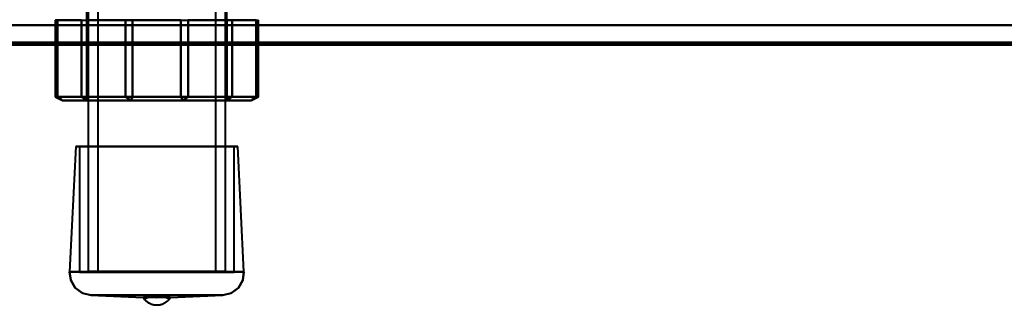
# Model space of a CAD drawing. Header units: millimetres. Extents: x -1321 to 1388, y -120 to 1267.
# Tile 5 of 88: x -346 to -213, y 88 to 127. Entities that reach past the tile are written whole.
import ezdxf

# ---------------------------------------------------------------- set-up
doc = ezdxf.new("R2010")
doc.units = ezdxf.units.MM
for name, color, linetype, lineweight in [('A-ANNO-DIMS', 211, 'Continuous', 30), ('A-ANNO-DIMS-20', 211, 'Continuous', 30), ('G-IMPT', 8, 'Continuous', 40)]:
    doc.layers.add(name, color=color, linetype=linetype, lineweight=lineweight)
doc.styles.add('Arial_1', font='arial.ttf', dxfattribs={"height": 60})
doc.dimstyles.new('Linéaire', dxfattribs={"dimscale": 304.8, "dimtxt": 61.215564, "dimasz": 0.131234, "dimexe": 0.131234, "dimexo": 0.131234, "dimgap": 0.131234, "dimtad": 1, "dimdec": 0, "dimzin": 0, "dimdsep": 46, "dimtxsty": 'Arial_1', "dimblk1": 'OBLIQUE', "dimblk2": 'OBLIQUE', "dimsah": 1, "dimcen": 0.09, "dimazin": 0, "dimtfac": 1, "dimtdec": 4, "dimtix": 1, "dimtmove": 0, "dimatfit": 3, "dimfxl": 1, "dimtvp": 1, "dimtfill": 1, "dimtolj": 1, "dimtzin": 0, "dimarcsym": 2})

# ---------------------------------------------------------------- blocks, each defined once
blk = doc.blocks.new('NEXA 1500 CALQUES_dwg-769064-Droite')
at = {"layer": 'G-IMPT'}
for p, q in [((-337, 128.66), (-337, 116.66)), ((-336.8, 128.87), (-336.8, 92.97)), ((-335.5, 128.87), (-335.5, 92.97)), ((-319.5, 92.97), (-319.5, 128.87)), ((-318.2, 92.97), (-318.2, 128.87)), ((-318, 116.66), (-318, 128.66)), ((-341.25, 127.06), (-341.25, 116.66)), ((-341.25, 127.06), (-341.21, 127.06)), ((-341.25, 127.06), (-340.96, 127.06)), ((-337.69, 127.06), (-336.97, 127.06)), ((-331.74, 127.06), (-330.77, 127.06)), ((-324.23, 127.06), (-323.26, 127.06)), ((-318.03, 127.06), (-317.31, 127.06)), ((-314.04, 127.06), (-313.75, 127.06)), ((-313.79, 127.06), (-313.75, 127.06)), ((-313.75, 116.66), (-313.75, 127.06)), ((400.5, 126.37), (-417.5, 126.37)), ((400.5, 126.37), (-417.5, 126.37)), ((-341.25, 116.66), (-340.25, 116.16)), ((-340.96, 116.66), (-341.25, 116.66)), ((-341.21, 116.66), (-341.25, 116.66)), ((-341.25, 116.66), (-341.21, 116.66)), ((-341.25, 116.66), (-340.96, 116.66)), ((-336.97, 116.66), (-337.69, 116.66)), ((-337.69, 116.66), (-336.97, 116.66)), ((-337, 116.66), (-337.5, 116.16)), ((-320.49, 116.16), (-337.5, 116.16)), ((-337.5, 116.16), (-334.51, 116.16)), ((-337.5, 116.16), (-320.49, 116.16)), ((-337, 116.66), (-334.16, 116.66)), ((-337, 116.66), (-320.84, 116.66)), ((-320.84, 116.66), (-337, 116.66)), ((-334.16, 116.66), (-337, 116.66)), ((-317.5, 116.16), (-334.51, 116.16)), ((-334.51, 116.16), (-317.5, 116.16)), ((-334.16, 116.66), (-318, 116.66)), ((-318, 116.66), (-334.16, 116.66)), ((-331.74, 116.66), (-330.77, 116.66)), ((-330.77, 116.66), (-331.74, 116.66)), ((-323.26, 116.66), (-324.23, 116.66)), ((-324.23, 116.66), (-323.26, 116.66)), ((-320.84, 116.66), (-318, 116.66)), ((-318, 116.66), (-320.84, 116.66)), ((-320.49, 116.16), (-317.5, 116.16)), ((-318.03, 116.66), (-317.31, 116.66)), ((-317.31, 116.66), (-318.03, 116.66)), ((-317.5, 116.16), (-318, 116.66)), ((-314.75, 116.16), (-313.75, 116.66)), ((-314.04, 116.66), (-313.75, 116.66)), ((-313.75, 116.66), (-314.04, 116.66)), ((-313.79, 116.66), (-313.75, 116.66)), ((-313.75, 116.66), (-313.79, 116.66)), ((-338.48, 109.92), (-339.3, 92.91)), ((-338.48, 109.92), (-337.95, 109.9)), ((-338.48, 109.92), (-327.5, 109.92)), ((-327.5, 109.92), (-338.48, 109.92)), ((-337.95, 109.9), (-337.95, 92.87)), ((-337.95, 109.9), (-327.5, 109.9)), ((-327.5, 109.9), (-337.95, 109.9)), ((-327.5, 109.92), (-316.52, 109.92)), ((-316.52, 109.92), (-327.5, 109.92)), ((-327.5, 109.9), (-317.05, 109.9)), ((-317.05, 109.9), (-327.5, 109.9)), ((-317.05, 109.9), (-316.52, 109.92)), ((-317.05, 92.87), (-317.05, 109.9)), ((-315.7, 92.91), (-316.52, 109.92)), ((-339.3, 92.91), (-327.5, 92.91)), ((-339.3, 92.91), (-315.7, 92.91)), ((-327.5, 92.91), (-339.3, 92.91)), ((-337.95, 92.87), (-327.5, 92.87)), ((-327.5, 92.87), (-337.95, 92.87)), ((-323.94, 92.97), (-336.8, 92.97)), ((-336.7, 92.87), (-323.98, 92.87)), ((-324.4, 92.87), (-335.6, 92.87)), ((-335.5, 92.97), (-324.44, 92.97)), ((-318.2, 92.97), (-331.06, 92.97)), ((-331.02, 92.87), (-318.3, 92.87)), ((-319.4, 92.87), (-330.6, 92.87)), ((-330.56, 92.97), (-319.5, 92.97)), ((-327.5, 92.91), (-315.7, 92.91)), ((-315.7, 92.91), (-327.5, 92.91)), ((-327.5, 92.87), (-317.05, 92.87)), ((-317.05, 92.87), (-327.5, 92.87)), ((-336.44, 89.77), (-329.31, 89.43)), ((-327.5, 89.77), (-336.44, 89.77)), ((-318.56, 89.77), (-336.44, 89.77)), ((-336.44, 89.77), (-327.5, 89.77)), ((-327.5, 89.43), (-329.31, 89.43)), ((-318.56, 89.77), (-327.5, 89.77)), ((-327.5, 89.77), (-318.56, 89.77)), ((-325.69, 89.43), (-327.5, 89.43)), ((-325.69, 89.43), (-318.56, 89.77))]:
    blk.add_line(p, q, dxfattribs=at)
at = {"layer": 'G-IMPT', "flags": 128}
for points in [[(-337.69, 127.06), (-338.57, 127.06), (-339.45, 127.06), (-340.33, 127.06), (-341.21, 127.06)], [(-341.21, 127.06), (-341.21, 124.46), (-341.21, 121.86), (-341.21, 119.26), (-341.21, 116.66)], [(-341.21, 116.66), (-341.21, 119.26), (-341.21, 121.86), (-341.21, 124.46), (-341.21, 127.06)], [(-340.96, 127.06), (-340.96, 124.46), (-340.96, 121.86), (-340.96, 119.26), (-340.96, 116.66)], [(-340.96, 127.06), (-338.65, 127.06), (-336.35, 127.06), (-334.04, 127.06), (-331.74, 127.06)], [(-340.96, 116.66), (-340.96, 119.26), (-340.96, 121.86), (-340.96, 124.46), (-340.96, 127.06)], [(-337.69, 127.06), (-337.69, 124.46), (-337.69, 121.86), (-337.69, 119.26), (-337.69, 116.66)], [(-337.69, 116.66), (-337.69, 119.26), (-337.69, 121.86), (-337.69, 124.46), (-337.69, 127.06)], [(-324.23, 127.06), (-327.41, 127.06), (-330.6, 127.06), (-333.79, 127.06), (-336.97, 127.06)], [(-336.97, 127.06), (-336.97, 124.46), (-336.97, 121.86), (-336.97, 119.26), (-336.97, 116.66)], [(-336.97, 116.66), (-336.97, 119.26), (-336.97, 121.86), (-336.97, 124.46), (-336.97, 127.06)], [(-331.74, 127.06), (-331.74, 124.46), (-331.74, 121.86), (-331.74, 119.26), (-331.74, 116.66)], [(-331.74, 116.66), (-331.74, 119.26), (-331.74, 121.86), (-331.74, 124.46), (-331.74, 127.06)], [(-330.77, 127.06), (-330.77, 124.46), (-330.77, 121.86), (-330.77, 119.26), (-330.77, 116.66)], [(-330.77, 127.06), (-327.59, 127.06), (-324.4, 127.06), (-321.21, 127.06), (-318.03, 127.06)], [(-330.77, 116.66), (-330.77, 119.26), (-330.77, 121.86), (-330.77, 124.46), (-330.77, 127.06)], [(-324.23, 127.06), (-324.23, 124.46), (-324.23, 121.86), (-324.23, 119.26), (-324.23, 116.66)], [(-324.23, 116.66), (-324.23, 119.26), (-324.23, 121.86), (-324.23, 124.46), (-324.23, 127.06)], [(-323.26, 116.66), (-323.26, 119.26), (-323.26, 121.86), (-323.26, 124.46), (-323.26, 127.06)], [(-314.04, 127.06), (-316.35, 127.06), (-318.65, 127.06), (-320.96, 127.06), (-323.26, 127.06)], [(-323.26, 127.06), (-323.26, 124.46), (-323.26, 121.86), (-323.26, 119.26), (-323.26, 116.66)], [(-318.03, 116.66), (-318.03, 119.26), (-318.03, 121.86), (-318.03, 124.46), (-318.03, 127.06)], [(-318.03, 127.06), (-318.03, 124.46), (-318.03, 121.86), (-318.03, 119.26), (-318.03, 116.66)], [(-317.31, 127.06), (-317.31, 124.46), (-317.31, 121.86), (-317.31, 119.26), (-317.31, 116.66)], [(-317.31, 127.06), (-316.43, 127.06), (-315.55, 127.06), (-314.67, 127.06), (-313.79, 127.06)], [(-317.31, 116.66), (-317.31, 119.26), (-317.31, 121.86), (-317.31, 124.46), (-317.31, 127.06)], [(-314.04, 127.06), (-314.04, 124.46), (-314.04, 121.86), (-314.04, 119.26), (-314.04, 116.66)], [(-314.04, 116.66), (-314.04, 119.26), (-314.04, 121.86), (-314.04, 124.46), (-314.04, 127.06)], [(-313.79, 116.66), (-313.79, 119.26), (-313.79, 121.86), (-313.79, 124.46), (-313.79, 127.06)], [(-313.79, 127.06), (-313.79, 124.46), (-313.79, 121.86), (-313.79, 119.26), (-313.79, 116.66)], [(400.5, 126.37), (196, 126.37), (-8.5, 126.37), (-213, 126.37), (-417.5, 126.37)], [(-417.5, 126.37), (-213, 126.37), (-8.5, 126.37), (196, 126.37), (400.5, 126.37)], [(-417.5, 126.37), (-213, 126.37), (-8.5, 126.37), (196, 126.37), (400.5, 126.37)], [(400.5, 126.37), (196, 126.37), (-8.5, 126.37), (-213, 126.37), (-417.5, 126.37)], [(-417.5, 126.37), (-213, 126.37), (-8.5, 126.37), (196, 126.37), (400.5, 126.37)], [(400.5, 126.37), (196, 126.37), (-8.5, 126.37), (-213, 126.37), (-417.5, 126.37)], [(400.5, 126.37), (196, 126.37), (-8.5, 126.37), (-213, 126.37), (-417.5, 126.37)], [(-417.5, 126.37), (-213, 126.37), (-8.5, 126.37), (196, 126.37), (400.5, 126.37)], [(393.5, 126.37), (192.5, 126.37), (-8.5, 126.37), (-209.5, 126.37), (-410.5, 126.37)], [(-410.5, 126.37), (-209.5, 126.37), (-8.5, 126.37), (192.5, 126.37), (393.5, 126.37)], [(-410.5, 126.37), (-209.5, 126.37), (-8.5, 126.37), (192.5, 126.37), (393.5, 126.37)], [(393.5, 126.37), (192.5, 126.37), (-8.5, 126.37), (-209.5, 126.37), (-410.5, 126.37)], [(-410.5, 126.37), (-209.5, 126.37), (-8.5, 126.37), (192.5, 126.37), (393.5, 126.37)], [(393.5, 126.37), (192.5, 126.37), (-8.5, 126.37), (-209.5, 126.37), (-410.5, 126.37)], [(-410.5, 126.37), (-209.5, 126.37), (-8.5, 126.37), (192.5, 126.37), (393.5, 126.37)], [(393.5, 126.37), (192.5, 126.37), (-8.5, 126.37), (-209.5, 126.37), (-410.5, 126.37)], [(-417.5, 124.03), (-213, 124.03), (-8.5, 124.03), (196, 124.03), (400.5, 124.03)], [(400.5, 124.03), (196, 124.03), (-8.5, 124.03), (-213, 124.03), (-417.5, 124.03)], [(400.5, 124.03), (196, 124.03), (-8.5, 124.03), (-213, 124.03), (-417.5, 124.03)], [(-417.5, 124.03), (-213, 124.03), (-8.5, 124.03), (196, 124.03), (400.5, 124.03)], [(400.5, 124.03), (196, 124.03), (-8.5, 124.03), (-213, 124.03), (-417.5, 124.03)], [(-417.5, 124.03), (-213, 124.03), (-8.5, 124.03), (196, 124.03), (400.5, 124.03)], [(-417.5, 124.03), (-213, 124.03), (-8.5, 124.03), (196, 124.03), (400.5, 124.03)], [(400.5, 124.03), (196, 124.03), (-8.5, 124.03), (-213, 124.03), (-417.5, 124.03)], [(-417.5, 123.68), (-213, 123.68), (-8.5, 123.68), (196, 123.68), (400.5, 123.68)], [(400.5, 123.68), (196, 123.68), (-8.5, 123.68), (-213, 123.68), (-417.5, 123.68)], [(400.5, 123.68), (196, 123.68), (-8.5, 123.68), (-213, 123.68), (-417.5, 123.68)], [(-417.5, 123.68), (-213, 123.68), (-8.5, 123.68), (196, 123.68), (400.5, 123.68)], [(400.5, 123.68), (196, 123.68), (-8.5, 123.68), (-213, 123.68), (-417.5, 123.68)], [(-417.5, 123.68), (-213, 123.68), (-8.5, 123.68), (196, 123.68), (400.5, 123.68)], [(-417.5, 123.68), (-213, 123.68), (-8.5, 123.68), (196, 123.68), (400.5, 123.68)], [(400.5, 123.68), (196, 123.68), (-8.5, 123.68), (-213, 123.68), (-417.5, 123.68)], [(-341.21, 116.66), (-340.33, 116.66), (-339.45, 116.66), (-338.57, 116.66), (-337.69, 116.66)], [(-341.21, 116.66), (-340.97, 116.53), (-340.73, 116.41), (-340.49, 116.28), (-340.25, 116.16)], [(-337.69, 116.66), (-338.57, 116.66), (-339.45, 116.66), (-340.33, 116.66), (-341.21, 116.66)], [(-340.25, 116.16), (-340.49, 116.28), (-340.73, 116.41), (-340.97, 116.53), (-341.21, 116.66)], [(-331.74, 116.66), (-334.04, 116.66), (-336.35, 116.66), (-338.65, 116.66), (-340.96, 116.66)], [(-340.25, 116.16), (-340.42, 116.28), (-340.6, 116.41), (-340.78, 116.53), (-340.96, 116.66)], [(-340.96, 116.66), (-338.65, 116.66), (-336.35, 116.66), (-334.04, 116.66), (-331.74, 116.66)], [(-340.96, 116.66), (-340.78, 116.53), (-340.6, 116.41), (-340.42, 116.28), (-340.25, 116.16)], [(-331.02, 116.16), (-333.33, 116.16), (-335.63, 116.16), (-337.94, 116.16), (-340.25, 116.16)], [(-340.25, 116.16), (-339.36, 116.16), (-338.48, 116.16), (-337.6, 116.16), (-336.72, 116.16)], [(-336.72, 116.16), (-337.6, 116.16), (-338.48, 116.16), (-339.36, 116.16), (-340.25, 116.16)], [(-340.25, 116.16), (-337.94, 116.16), (-335.63, 116.16), (-333.33, 116.16), (-331.02, 116.16)], [(-336.72, 116.16), (-336.96, 116.28), (-337.2, 116.41), (-337.45, 116.53), (-337.69, 116.66)], [(-337.69, 116.66), (-337.45, 116.53), (-337.2, 116.41), (-336.96, 116.28), (-336.72, 116.16)], [(-336.97, 116.66), (-333.79, 116.66), (-330.6, 116.66), (-327.41, 116.66), (-324.23, 116.66)], [(-336.97, 116.66), (-336.91, 116.53), (-336.85, 116.41), (-336.79, 116.28), (-336.72, 116.16)], [(-324.23, 116.66), (-327.41, 116.66), (-330.6, 116.66), (-333.79, 116.66), (-336.97, 116.66)], [(-336.72, 116.16), (-336.79, 116.28), (-336.85, 116.41), (-336.91, 116.53), (-336.97, 116.66)], [(-336.72, 116.16), (-333.54, 116.16), (-330.35, 116.16), (-327.16, 116.16), (-323.98, 116.16)], [(-323.98, 116.16), (-327.16, 116.16), (-330.35, 116.16), (-333.54, 116.16), (-336.72, 116.16)], [(-331.74, 116.66), (-331.56, 116.53), (-331.38, 116.41), (-331.2, 116.28), (-331.02, 116.16)], [(-331.02, 116.16), (-331.2, 116.28), (-331.38, 116.41), (-331.56, 116.53), (-331.74, 116.66)], [(-331.02, 116.16), (-330.96, 116.28), (-330.9, 116.41), (-330.83, 116.53), (-330.77, 116.66)], [(-330.77, 116.66), (-330.83, 116.53), (-330.9, 116.41), (-330.96, 116.28), (-331.02, 116.16)], [(-318.28, 116.16), (-321.46, 116.16), (-324.65, 116.16), (-327.84, 116.16), (-331.02, 116.16)], [(-331.02, 116.16), (-327.84, 116.16), (-324.65, 116.16), (-321.46, 116.16), (-318.28, 116.16)], [(-330.77, 116.66), (-327.59, 116.66), (-324.4, 116.66), (-321.21, 116.66), (-318.03, 116.66)], [(-318.03, 116.66), (-321.21, 116.66), (-324.4, 116.66), (-327.59, 116.66), (-330.77, 116.66)], [(-323.98, 116.16), (-324.04, 116.28), (-324.1, 116.41), (-324.17, 116.53), (-324.23, 116.66)], [(-324.23, 116.66), (-324.17, 116.53), (-324.1, 116.41), (-324.04, 116.28), (-323.98, 116.16)], [(-323.26, 116.66), (-323.44, 116.53), (-323.62, 116.41), (-323.8, 116.28), (-323.98, 116.16)], [(-323.98, 116.16), (-323.8, 116.28), (-323.62, 116.41), (-323.44, 116.53), (-323.26, 116.66)], [(-323.98, 116.16), (-321.67, 116.16), (-319.37, 116.16), (-317.06, 116.16), (-314.75, 116.16)], [(-314.75, 116.16), (-317.06, 116.16), (-319.37, 116.16), (-321.67, 116.16), (-323.98, 116.16)], [(-314.04, 116.66), (-316.35, 116.66), (-318.65, 116.66), (-320.96, 116.66), (-323.26, 116.66)], [(-323.26, 116.66), (-320.96, 116.66), (-318.65, 116.66), (-316.35, 116.66), (-314.04, 116.66)], [(-318.28, 116.16), (-318.04, 116.28), (-317.8, 116.41), (-317.55, 116.53), (-317.31, 116.66)], [(-318.03, 116.66), (-318.09, 116.53), (-318.15, 116.41), (-318.21, 116.28), (-318.28, 116.16)], [(-318.28, 116.16), (-318.21, 116.28), (-318.15, 116.41), (-318.09, 116.53), (-318.03, 116.66)], [(-317.31, 116.66), (-317.55, 116.53), (-317.8, 116.41), (-318.04, 116.28), (-318.28, 116.16)], [(-314.75, 116.16), (-315.64, 116.16), (-316.52, 116.16), (-317.4, 116.16), (-318.28, 116.16)], [(-318.28, 116.16), (-317.4, 116.16), (-316.52, 116.16), (-315.64, 116.16), (-314.75, 116.16)], [(-317.31, 116.66), (-316.43, 116.66), (-315.55, 116.66), (-314.67, 116.66), (-313.79, 116.66)], [(-313.79, 116.66), (-314.67, 116.66), (-315.55, 116.66), (-316.43, 116.66), (-317.31, 116.66)], [(-314.75, 116.16), (-314.58, 116.28), (-314.4, 116.41), (-314.22, 116.53), (-314.04, 116.66)], [(-313.79, 116.66), (-314.03, 116.53), (-314.27, 116.41), (-314.51, 116.28), (-314.75, 116.16)], [(-314.75, 116.16), (-314.51, 116.28), (-314.27, 116.41), (-314.03, 116.53), (-313.79, 116.66)], [(-314.04, 116.66), (-314.22, 116.53), (-314.4, 116.41), (-314.58, 116.28), (-314.75, 116.16)], [(-336.44, 89.77), (-337.55, 90.04), (-338.54, 90.77), (-339.14, 91.82), (-339.3, 92.91)], [(-339.3, 92.91), (-339.14, 91.82), (-338.54, 90.77), (-337.55, 90.04), (-336.44, 89.77)], [(-315.7, 92.91), (-315.86, 91.82), (-316.46, 90.77), (-317.45, 90.04), (-318.56, 89.77)], [(-318.56, 89.77), (-317.45, 90.04), (-316.46, 90.77), (-315.86, 91.82), (-315.7, 92.91)], [(-325.69, 89.42), (-325.74, 89.35), (-325.78, 89.28), (-325.83, 89.22), (-325.88, 89.15), (-325.94, 89.09), (-326, 89.02), (-326.05, 88.97), (-326.12, 88.91), (-326.18, 88.85), (-326.25, 88.8), (-326.31, 88.75), (-326.38, 88.71), (-326.46, 88.67), (-326.53, 88.63), (-326.6, 88.59), (-326.68, 88.55), (-326.76, 88.52), (-326.84, 88.49), (-326.92, 88.47), (-327, 88.45), (-327.08, 88.43), (-327.16, 88.41), (-327.24, 88.4), (-327.33, 88.39), (-327.41, 88.39), (-327.49, 88.39), (-327.58, 88.39), (-327.66, 88.39), (-327.74, 88.4), (-327.83, 88.41), (-327.91, 88.43), (-327.99, 88.44), (-328.07, 88.47), (-328.15, 88.49), (-328.23, 88.52), (-328.31, 88.55), (-328.39, 88.58), (-328.46, 88.62), (-328.53, 88.66), (-328.61, 88.7), (-328.68, 88.75), (-328.74, 88.8), (-328.81, 88.85), (-328.88, 88.9), (-328.94, 88.96), (-329, 89.02), (-329.05, 89.08), (-329.11, 89.14), (-329.16, 89.21), (-329.21, 89.27), (-329.26, 89.34), (-329.3, 89.41), (-329.31, 89.42)]]:
    blk.add_lwpolyline(points, dxfattribs=at)
at = {"layer": 'G-IMPT'}
for points in [[(-327.5, 89.43), (-327.64, 89.46), (-327.9, 89.51), (-328.2, 89.53), (-328.4, 89.51), (-328.54, 89.49), (-328.67, 89.47), (-328.82, 89.43), (-328.96, 89.37), (-329.08, 89.35), (-329.19, 89.35), (-329.28, 89.39), (-329.32, 89.44), (-329.28, 89.4), (-329.2, 89.37), (-329.1, 89.37), (-328.98, 89.39), (-328.84, 89.44), (-328.69, 89.47), (-328.56, 89.5), (-328.42, 89.52), (-328.21, 89.53), (-327.92, 89.51), (-327.64, 89.46), (-327.5, 89.43)], [(-327.5, 89.43), (-327.36, 89.46), (-327.1, 89.51), (-326.8, 89.53), (-326.6, 89.51), (-326.46, 89.49), (-326.33, 89.47), (-326.18, 89.43), (-326.04, 89.37), (-325.92, 89.35), (-325.81, 89.35), (-325.72, 89.39), (-325.68, 89.44), (-325.72, 89.4), (-325.8, 89.37), (-325.9, 89.37), (-326.02, 89.39), (-326.16, 89.44), (-326.31, 89.47), (-326.44, 89.5), (-326.58, 89.52), (-326.79, 89.53), (-327.08, 89.51), (-327.36, 89.46), (-327.5, 89.43)]]:
    blk.add_open_spline(points, degree=3, knots=[0, 0, 0, 0, 0.0625, 0.125, 0.15625, 0.1875, 0.21875, 0.25, 0.3125, 0.34375, 0.375, 0.4375, 0.5, 0.5625, 0.625, 0.65625, 0.6875, 0.75, 0.78125, 0.8125, 0.84375, 0.875, 0.9375, 1, 1, 1, 1], dxfattribs=at)
blk = doc.blocks.new('DIMBLOCK1-Droite')
at = {"layer": 'A-ANNO-DIMS-20'}
for p, q in [((-455, 134.91), (-455, 174.91)), ((0, 134.91), (0, 174.91)), ((-455, 134.91), (0, 134.91)), ((-455, 134.91), (-455, 123.2)), ((0, 134.91), (0, 123.2))]:
    blk.add_line(p, q, dxfattribs=at)
at = {"layer": 'A-ANNO-DIMS-20', "lineweight": 50}
for p, q in [((-455, 134.91), (-435, 154.91)), ((0, 134.91), (20, 154.91)), ((-455, 134.91), (-475, 114.91)), ((0, 134.91), (-20, 114.91))]:
    blk.add_line(p, q, dxfattribs=at)
at = {"layer": 'A-ANNO-DIMS-20', "color": 0, "insert": (-296.72, 252.81), "char_height": 60, "width": 166.1296, "attachment_point": 1, "line_spacing_factor": 0.941778, "style": 'Arial_1', "bg_fill": 3, "box_fill_scale": 1.25, "bg_fill_color": 256, "bg_fill_true_color": 13158600, "bg_fill_transparency": 0}
blk.add_mtext('455', dxfattribs=at)
blk = doc.blocks.new('_Oblique')
at = {"color": 0, "linetype": 'ByBlock', "lineweight": -2}
blk.add_line((-0.5, -0.5), (0.5, 0.5), dxfattribs=at)

msp = doc.modelspace()

# ---------------------------------------------------------------- block references
at = {"layer": 'G-IMPT'}
msp.add_blockref('NEXA 1500 CALQUES_dwg-769064-Droite', (0, 0), dxfattribs=at)

# ---------------------------------------------------------------- next in the draw order: dimensions: what is measured, and where the dimension line sits
at = {"layer": 'A-ANNO-DIMS'}
dim = msp.add_linear_dim(base=(0, 134.91), p1=(-455, 163.2), p2=(0, 163.2), dimstyle='Linéaire', override={"dimpost": '<>', "dimfxl": 455}, dxfattribs=at)
dim.commit()
dim.dimension.update_dxf_attribs({"geometry": 'DIMBLOCK1-Droite', "text_midpoint": (-227.5, 205.42)})

doc.saveas('drawing.dxf')
